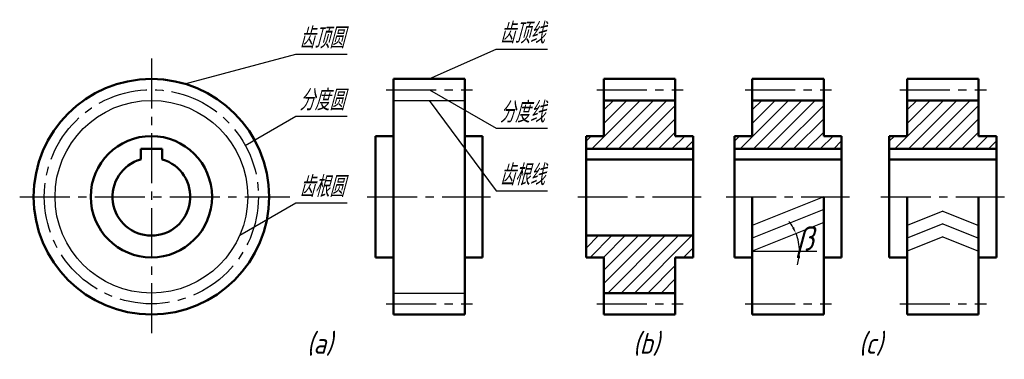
# Model space of a CAD drawing. Header units: millimetres. Extents: x 1101 to 1242, y -50 to -2.
import ezdxf

# ---------------------------------------------------------------- set-up
doc = ezdxf.new("R2010")
doc.units = ezdxf.units.MM
doc.header["$LTSCALE"] = 0.75
doc.header["$PDSIZE"] = 5
doc.linetypes.add('CENTER2', pattern=[28.575, 19.05, -3.175, 3.175, -3.175])
for name, color, linetype in [('剖面线层', 7, 'Continuous'), ('尺寸层', 221, 'Continuous'), ('细实线层', 7, 'Continuous')]:
    doc.layers.add(name, color=color, linetype=linetype)
for name, color, linetype, lineweight in [('文字层', 227, 'Continuous', 20), ('点画线层', 3, 'CENTER2', 25), ('粗实线层', 7, 'Continuous', 50)]:
    doc.layers.add(name, color=color, linetype=linetype, lineweight=lineweight)
doc.styles.add('工程字体（斜）', font='gbeitc.shx', dxfattribs={"bigfont": 'gbcbig.shx'})
doc.styles.add('工程斜体', font='gbeitc.shx', dxfattribs={"bigfont": 'gbcbig.shx'})
doc.dimstyles.new('直径加引线', dxfattribs={"dimtxt": 3.5, "dimasz": 3.5, "dimexe": 2.5, "dimexo": 0, "dimgap": 1, "dimtad": 1, "dimtoh": 1, "dimdsep": 46, "dimtxsty": '工程字体（斜）', "dimcen": 0, "dimadec": 0, "dimazin": 0, "dimtfac": 1, "dimtmove": 1, "dimatfit": 3, "dimfxl": 1, "dimarcsym": 0})
pattern_1 = [(45, (-970.8862, 20.8129), (-0.9541522, 0.9541522), [])]

# ---------------------------------------------------------------- blocks, each defined once
blk = doc.blocks.new('*D27')
at = {"layer": 'Defpoints', "color": 0, "ltscale": 0.5}
for p in [(1215.75, -30.75), (1212.06, -33.16), (1205.55, -34.86), (1205.55, -34.86), (1209.65, -34.86)]:
    blk.add_point(p, dxfattribs=at)
at = {"layer": '尺寸层', "color": 0, "lineweight": -2, "ltscale": 0.5}
blk.add_line((1209.65, -34.86), (1214.77, -34.86), dxfattribs=at)
for start, end in [(30.4597, 38.9831), (0, 21.9364), (342.9533, 351.4767)]:
    blk.add_arc((1205.55, -34.86), 6.73, start, end, dxfattribs=at)
at = {"layer": '尺寸层', "color": 0, "ltscale": 0.5}
for points in [[(1211.5, -31.38), (1211.2, -31.52), (1211.79, -32.35)], [(1212.03, -35.84), (1212.37, -35.87), (1212.27, -34.86)]]:
    blk.add_solid(points, dxfattribs=at)
at = {"layer": '尺寸层', "color": 0, "ltscale": 0.5, "insert": (1213.12, -33.58), "char_height": 3.5, "attachment_point": 5, "style": '工程字体（斜）'}
blk.add_mtext('β', dxfattribs=at)
blk = doc.blocks.new('we')
at = {"layer": '剖面线层', "ltscale": 0.5}
h = blk.add_hatch(dxfattribs=at)
h.set_pattern_fill('ANSI31', scale=0.425, style=0)
h.set_pattern_definition(pattern_1)
h.paths.add_polyline_path([(39.828, -0.745), (39.828, -5.845), (37.278, -5.845), (37.278, -7.664), (52.578, -7.664), (52.578, -5.845), (50.028, -5.845), (50.028, -0.745)])
h = blk.add_hatch(dxfattribs=at)
h.set_pattern_fill('ANSI31', scale=0.425, style=0)
h.set_pattern_definition([(45, (-949.6836, 20.8129), (-0.9541522, 0.9541522), [])])
h.paths.add_polyline_path([(61.031, -0.745), (61.031, -5.845), (58.481, -5.845), (58.481, -7.664), (73.781, -7.664), (73.781, -5.845), (71.231, -5.845), (71.231, -0.745)])
h = blk.add_hatch(dxfattribs=at)
h.set_pattern_fill('ANSI31', scale=0.425, style=0)
h.set_pattern_definition([(45, (-927.5617, 20.8129), (-0.9541522, 0.9541522), [])])
h.paths.add_polyline_path([(83.153, -0.745), (83.153, -5.845), (80.603, -5.845), (80.603, -7.664), (95.903, -7.664), (95.903, -5.845), (93.353, -5.845), (93.353, -0.745)])
h = blk.add_hatch(dxfattribs=at)
h.set_pattern_fill('ANSI31', scale=0.425, style=0)
h.set_pattern_definition(pattern_1)
h.paths.add_polyline_path([(39.828, -23.185), (39.828, -28.285), (50.028, -28.285), (50.028, -23.185), (52.578, -23.185), (52.578, -20.069), (37.278, -20.069), (37.278, -23.185)])
at = {"layer": '尺寸层', "color": 7, "ltscale": 0.5}
for p, q in [((-20.064, 1.621), (-4.194, 5.873)), ((-4.194, 5.873), (3.128, 5.873)), ((14.834, 2.315), (24.443, 6.567)), ((24.443, 6.567), (31.765, 6.567)), ((14.887, 0.785), (24.443, -4.733)), ((14.834, -0.745), (24.443, -13.687)), ((-11.426, -7.169), (-4.194, -2.993)), ((-4.194, -2.993), (3.128, -2.993)), ((24.443, -4.733), (31.765, -4.733)), ((24.443, -13.687), (31.765, -13.687)), ((-12.216, -19.999), (-4.194, -15.367)), ((-4.194, -15.367), (3.128, -15.367)), ((61.031, -22.288), (65.134, -22.288))]:
    blk.add_line(p, q, dxfattribs=at)
at = {"layer": '点画线层', "color": 7, "ltscale": 0.5}
for p, q in [((-24.847, 5.263), (-24.847, -34.369)), ((8.718, 0.785), (21.055, 0.785)), ((38.812, 0.785), (51.15, 0.785)), ((60.015, 0.785), (72.352, 0.785)), ((82.136, 0.785), (94.474, 0.785)), ((-43.664, -14.515), (-5.073, -14.515)), ((5.978, -14.515), (23.628, -14.515)), ((36.073, -14.515), (53.723, -14.515)), ((57.275, -14.515), (74.925, -14.515)), ((79.397, -14.515), (97.047, -14.515)), ((8.718, -29.815), (21.055, -29.815)), ((38.812, -29.815), (51.15, -29.815)), ((60.015, -29.815), (72.352, -29.815)), ((82.136, -29.815), (94.474, -29.815))]:
    blk.add_line(p, q, dxfattribs=at)
blk.add_circle((-24.847, -14.515), 15.3, dxfattribs=at)
at = {"layer": '粗实线层', "color": 7, "ltscale": 0.5}
for p, q in [((9.734, 2.315), (19.934, 2.315)), ((9.734, -31.345), (9.734, 2.315)), ((19.934, -31.345), (19.934, 2.315)), ((39.828, 2.315), (50.028, 2.315)), ((39.828, -5.845), (39.828, 2.315)), ((50.028, -5.845), (50.028, 2.315)), ((61.031, 2.315), (71.231, 2.315)), ((61.031, -5.845), (61.031, 2.315)), ((71.231, -5.845), (71.231, 2.315)), ((83.153, 2.315), (93.353, 2.315)), ((83.153, -5.845), (83.153, 2.315)), ((93.353, -5.845), (93.353, 2.315)), ((39.828, -0.745), (50.028, -0.745)), ((61.031, -0.745), (71.231, -0.745)), ((83.153, -0.745), (93.353, -0.745)), ((7.184, -14.515), (7.184, -5.845)), ((7.184, -5.845), (9.734, -5.845)), ((19.934, -5.845), (22.484, -5.845)), ((22.484, -5.845), (22.484, -14.515)), ((37.278, -14.515), (37.278, -5.845)), ((37.278, -5.845), (39.828, -5.845)), ((50.028, -5.845), (52.578, -5.845)), ((52.578, -5.845), (52.578, -14.515)), ((58.481, -14.515), (58.481, -5.845)), ((58.481, -5.845), (61.031, -5.845)), ((71.231, -5.845), (73.781, -5.845)), ((73.781, -5.845), (73.781, -14.515)), ((80.603, -14.515), (80.603, -5.845)), ((80.603, -5.845), (83.153, -5.845)), ((93.353, -5.845), (95.903, -5.845)), ((95.903, -5.845), (95.903, -14.515)), ((-26.377, -7.664), (-23.317, -7.664)), ((-26.377, -7.664), (-26.377, -9.176)), ((-23.317, -7.664), (-23.317, -9.176)), ((37.278, -7.664), (52.578, -7.664)), ((58.481, -7.664), (73.781, -7.664)), ((80.603, -7.664), (95.903, -7.664)), ((37.278, -9.176), (52.578, -9.176)), ((58.481, -9.176), (73.781, -9.176)), ((80.603, -9.176), (95.903, -9.176)), ((7.184, -14.515), (7.184, -23.185)), ((22.484, -23.185), (22.484, -14.515)), ((37.278, -14.515), (37.278, -23.185)), ((52.578, -23.185), (52.578, -14.515)), ((58.481, -14.515), (58.481, -23.185)), ((61.031, -31.345), (61.031, -14.515)), ((71.231, -31.345), (71.231, -14.515)), ((73.781, -23.185), (73.781, -14.515)), ((80.603, -14.515), (80.603, -23.185)), ((83.153, -31.345), (83.153, -14.515)), ((93.353, -31.345), (93.353, -14.515)), ((95.903, -23.185), (95.903, -14.515)), ((37.278, -20.069), (52.578, -20.069)), ((7.184, -23.185), (9.734, -23.185)), ((19.934, -23.185), (22.484, -23.185)), ((37.278, -23.185), (39.828, -23.185)), ((39.828, -31.345), (39.828, -23.185)), ((50.028, -31.345), (50.028, -23.185)), ((50.028, -23.185), (52.578, -23.185)), ((58.481, -23.185), (61.031, -23.185)), ((71.231, -23.185), (73.781, -23.185)), ((80.603, -23.185), (83.153, -23.185)), ((93.353, -23.185), (95.903, -23.185)), ((39.828, -28.285), (50.028, -28.285)), ((9.734, -31.345), (19.934, -31.345)), ((39.828, -31.345), (50.028, -31.345)), ((61.031, -31.345), (71.231, -31.345)), ((83.153, -31.345), (93.353, -31.345))]:
    blk.add_line(p, q, dxfattribs=at)
for radius in [16.83, 8.67]:
    blk.add_circle((-24.847, -14.515), radius, dxfattribs=at)
blk.add_arc((-24.847, -14.515), 5.554, 105.99166, 74.00834, dxfattribs=at)
at = {"layer": '细实线层', "color": 7, "ltscale": 0.5}
for p, q in [((9.734, -0.745), (19.934, -0.745)), ((71.231, -14.515), (61.031, -18.623)), ((71.231, -16.348), (61.031, -20.456)), ((88.253, -16.569), (83.153, -18.623)), ((88.253, -16.569), (93.353, -18.623)), ((71.231, -18.18), (61.031, -22.288)), ((88.253, -18.402), (83.153, -20.456)), ((88.253, -18.402), (93.353, -20.456)), ((88.253, -20.234), (83.153, -22.288)), ((88.253, -20.234), (93.353, -22.288)), ((9.734, -28.285), (19.934, -28.285))]:
    blk.add_line(p, q, dxfattribs=at)
blk.add_circle((-24.847, -14.515), 13.77, dxfattribs=at)
at = {"layer": '文字层', "color": 7, "ltscale": 0.5, "char_height": 2.975, "width": 10.1888, "attachment_point": 1, "style": '工程斜体'}
for s, insert in [('齿顶圆', (-3.72, 9.653)), ('齿顶线', (24.917, 10.347)), ('分度圆', (-3.72, 0.786)), ('分度线', (24.917, -0.953)), ('齿根线', (24.917, -9.907)), ('齿根圆', (-3.72, -11.587)), ('(a)', (-2.639, -33.974)), ('(b)', (43.979, -33.974)), ('(c)', (76.258, -33.974))]:
    blk.add_mtext(s, dxfattribs=dict(at, insert=insert))
at = {"layer": '尺寸层', "color": 7, "ltscale": 0.5}
dim = blk.add_angular_dim_2l(base=(67.541, -20.59), line1=((61.031, -22.288), (65.134, -22.288)), line2=((71.231, -18.18), (61.031, -22.288)), text='β', dimstyle='直径加引线', override={"dimasz": 1}, dxfattribs=at)
dim.commit()
dim.dimension.update_dxf_attribs({"geometry": '*D27', "text_midpoint": (68.6, -21.008), "dimtype": 130, "insert": (-1144.515, 12.572)})

msp = doc.modelspace()

# ---------------------------------------------------------------- block references
at = {"layer": '尺寸层'}
msp.add_blockref('we', (1144.52, -12.57), dxfattribs=at)

doc.saveas('drawing.dxf')
